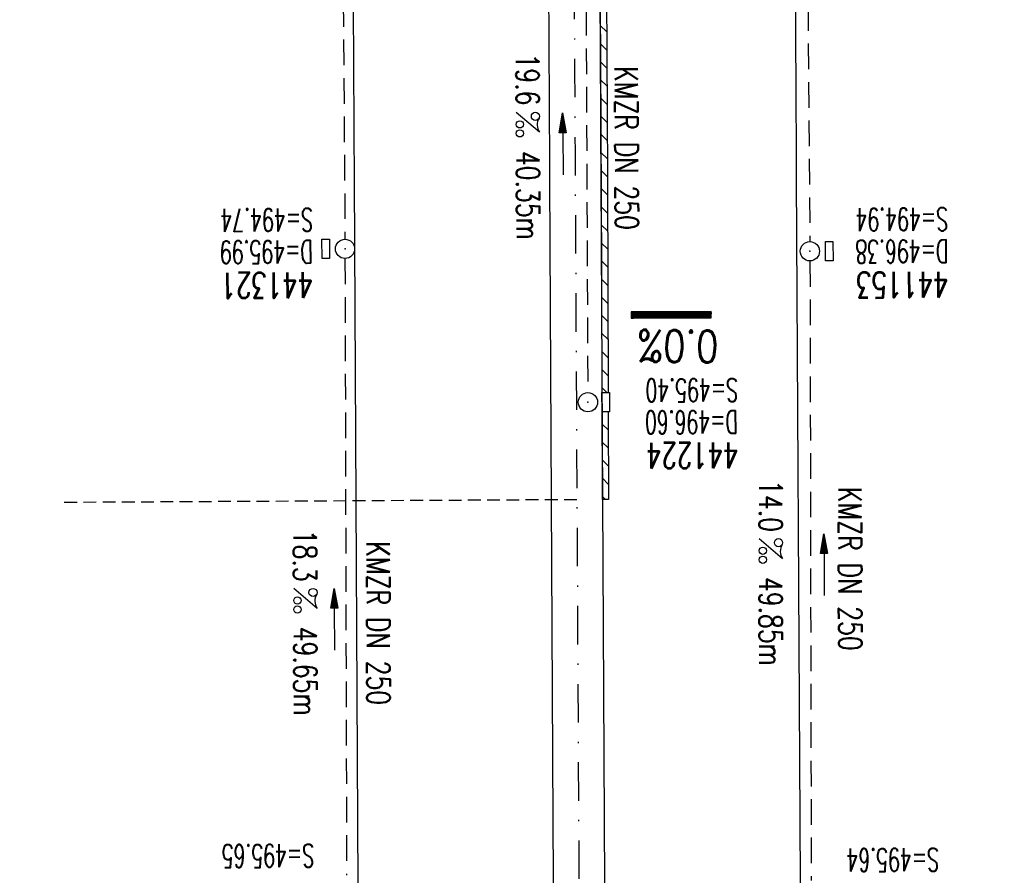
# Model space of a CAD drawing. Extents: x 459406 to 461721, y 413308 to 423218.
# Tile 171 of 256: x 461225 to 461302, y 419492 to 419559. Entities that reach past the tile are written whole.
import ezdxf
from ezdxf.enums import TextEntityAlignment as Align

# ---------------------------------------------------------------- set-up
doc = ezdxf.new("R2010")
doc.units = 0
doc.header["$LTSCALE"] = 2
doc.header["$MEASUREMENT"] = 0
for name, pattern in [('AUSGEZOGEN', [0]), ('GESTRICH-X2', [1.5, 1, -0.5]), ('GESTRICHELT', [0.75, 0.5, -0.25]), ('STRICHPT-X3', [3, 1.5, -0.75, 0, -0.75])]:
    doc.linetypes.add(name, pattern=pattern)
doc.layers.get('0').update_dxf_attribs({"linetype": 'AUSGEZOGEN'})
for name, color, linetype in [('ACHSE', 1, 'STRICHPT-X3'), ('FBR', 8, 'CONTINUOUS'), ('GEF', 7, 'AUSGEZOGEN'), ('HEKTOM', 1, 'GESTRICHELT'), ('KANAL', 7, 'GESTRICH-X2'), ('PFEIL', 7, 'CONTINUOUS'), ('RINNE', 200, 'CONTINUOUS'), ('SCHACHTNR', 6, 'CONTINUOUS'), ('SCHSYMBOL', 7, 'AUSGEZOGEN'), ('TEXTO', 4, 'CONTINUOUS'), ('TEXTU', 4, 'CONTINUOUS')]:
    doc.layers.add(name, color=color, linetype=linetype)
doc.styles.add('ROMANS', font='romans.shx', dxfattribs={"width": 0.8})

# ---------------------------------------------------------------- blocks, each defined once
blk = doc.blocks.new('GST')
at = {"color": 0}
blk.add_circle((0, 0), 0.75, dxfattribs=at)
blk.add_point((0, 0), dxfattribs=at)
blk = doc.blocks.new('13')
blk.add_lwpolyline([(0.755, 1.218), (-0.748, 1.218), (-0.748, 1.801), (0.755, 1.801)], close=True)
at = {"rotation": 180}
blk.add_blockref('GST', (0, 0), dxfattribs=at)
blk = doc.blocks.new('PROM')
blk.add_line((1.566, 1.817), (0.019, 0.015))
for centre, radius in [((0.317, 1.51), 0.317), ((0.943, 0.291), 0.283), ((1.645, 0.287), 0.283)]:
    blk.add_circle(centre, radius)
blk.add_arc((0.992, 2.682), 1.033, 239.14139, 303.35492)
blk = doc.blocks.new('PFEIL2')
at = {"color": 0}
for p, q in [((0.88, 0.002), (-2.401, -0.012)), ((0.881, -0.271), (0.879, 0.276)), ((0.879, 0.276), (2.429, 0.009)), ((0.911, 0.27), (0.879, 0.265)), ((0.965, 0.261), (0.879, 0.246)), ((1.019, 0.252), (0.879, 0.228)), ((1.073, 0.242), (0.879, 0.209)), ((1.127, 0.233), (0.879, 0.191)), ((1.181, 0.224), (0.879, 0.172)), ((1.235, 0.214), (0.879, 0.154)), ((1.289, 0.205), (0.879, 0.135)), ((1.343, 0.196), (0.879, 0.117)), ((1.397, 0.187), (0.879, 0.098)), ((1.451, 0.177), (0.879, 0.08)), ((1.505, 0.168), (0.879, 0.061)), ((1.559, 0.159), (0.88, 0.043)), ((1.613, 0.149), (0.88, 0.024)), ((1.668, 0.14), (0.88, 0.006)), ((1.722, 0.131), (0.88, -0.013)), ((1.776, 0.121), (0.88, -0.031)), ((1.83, 0.112), (0.88, -0.05)), ((1.884, 0.103), (0.88, -0.068)), ((1.938, 0.094), (0.88, -0.087)), ((1.992, 0.084), (0.88, -0.105)), ((2.046, 0.075), (0.88, -0.124)), ((2.1, 0.066), (0.88, -0.142)), ((2.154, 0.056), (0.88, -0.161)), ((2.208, 0.047), (0.88, -0.179)), ((2.262, 0.038), (0.881, -0.198)), ((2.316, 0.029), (0.881, -0.216)), ((2.37, 0.019), (0.881, -0.235)), ((2.424, 0.01), (0.881, -0.253)), ((2.429, 0.009), (0.881, -0.271))]:
    blk.add_line(p, q, dxfattribs=at)
blk = doc.blocks.new('17')
blk.add_lwpolyline([(-0.755, -1.218), (0.748, -1.218), (0.748, -1.801), (-0.755, -1.801)], close=True)
blk.add_blockref('GST', (0, 0))
blk = doc.blocks.new('*X68')
at = {"color": 0}
for p, q in [((75.476, 275.596), (75.966, 276.086)), ((75.476, 275.605), (75.957, 276.086)), ((75.476, 275.614), (75.948, 276.086)), ((75.476, 275.622), (75.939, 276.086)), ((75.476, 275.631), (75.93, 276.086)), ((75.476, 275.64), (75.921, 276.086)), ((75.476, 275.649), (75.913, 276.086)), ((75.476, 275.658), (75.904, 276.086)), ((75.476, 275.667), (75.895, 276.086)), ((75.476, 275.675), (75.886, 276.086)), ((75.476, 275.684), (75.877, 276.086)), ((75.476, 275.693), (75.868, 276.086)), ((75.476, 275.702), (75.86, 276.086)), ((75.476, 275.711), (75.851, 276.086)), ((75.476, 275.72), (75.842, 276.086)), ((75.476, 275.728), (75.833, 276.086)), ((75.476, 275.737), (75.824, 276.086)), ((75.476, 275.746), (75.815, 276.086)), ((75.476, 275.755), (75.807, 276.086)), ((75.476, 275.764), (75.798, 276.086)), ((75.476, 275.773), (75.789, 276.086)), ((75.476, 275.781), (75.78, 276.086)), ((75.476, 275.79), (75.771, 276.086)), ((75.476, 275.799), (75.762, 276.086)), ((75.476, 275.808), (75.754, 276.086)), ((75.476, 275.817), (75.745, 276.086)), ((75.476, 275.826), (75.736, 276.086)), ((75.476, 275.834), (75.727, 276.086)), ((75.476, 275.843), (75.718, 276.086)), ((75.476, 275.852), (75.709, 276.086)), ((75.476, 275.861), (75.7, 276.086)), ((75.476, 275.87), (75.692, 276.086)), ((75.476, 275.879), (75.683, 276.086)), ((75.476, 275.888), (75.674, 276.086)), ((75.476, 275.896), (75.665, 276.086)), ((75.476, 275.905), (75.656, 276.086)), ((75.476, 275.914), (75.647, 276.086)), ((75.476, 275.923), (75.639, 276.086)), ((75.476, 275.932), (75.63, 276.086)), ((75.476, 275.941), (75.621, 276.086)), ((75.476, 275.949), (75.612, 276.086)), ((75.476, 275.958), (75.603, 276.086)), ((75.476, 275.967), (75.594, 276.086)), ((75.476, 275.976), (75.586, 276.086)), ((75.476, 275.985), (75.577, 276.086)), ((75.476, 275.994), (75.568, 276.086)), ((75.476, 276.002), (75.559, 276.086)), ((75.476, 276.011), (75.55, 276.086)), ((75.476, 276.02), (75.541, 276.086)), ((75.476, 276.029), (75.533, 276.086)), ((75.476, 276.038), (75.524, 276.086)), ((75.476, 276.047), (75.515, 276.086)), ((75.476, 276.055), (75.506, 276.086)), ((75.476, 276.064), (75.497, 276.086)), ((75.476, 276.073), (75.488, 276.086)), ((75.476, 275.587), (75.973, 276.084)), ((75.476, 275.578), (75.973, 276.075)), ((75.476, 275.569), (75.973, 276.067)), ((75.476, 275.56), (75.973, 276.058)), ((75.476, 275.552), (75.973, 276.049)), ((75.476, 275.543), (75.973, 276.04)), ((75.476, 275.534), (75.973, 276.031)), ((75.476, 275.525), (75.973, 276.022)), ((75.476, 275.516), (75.973, 276.014)), ((75.476, 275.507), (75.973, 276.005)), ((75.476, 275.499), (75.973, 275.996)), ((75.476, 275.49), (75.973, 275.987)), ((75.476, 275.481), (75.973, 275.978)), ((75.476, 275.472), (75.973, 275.969)), ((75.476, 275.463), (75.973, 275.961)), ((75.476, 275.454), (75.973, 275.952)), ((75.476, 275.446), (75.973, 275.943)), ((75.476, 275.437), (75.973, 275.934)), ((75.476, 275.428), (75.973, 275.925)), ((75.476, 275.419), (75.973, 275.916)), ((75.476, 275.41), (75.973, 275.907)), ((75.476, 275.401), (75.973, 275.899)), ((75.476, 275.393), (75.973, 275.89)), ((75.476, 275.384), (75.973, 275.881)), ((75.476, 275.375), (75.973, 275.872)), ((75.476, 275.366), (75.973, 275.863)), ((75.476, 275.357), (75.973, 275.854)), ((75.476, 275.348), (75.973, 275.846)), ((75.476, 275.34), (75.973, 275.837)), ((75.476, 275.331), (75.973, 275.828)), ((75.476, 275.322), (75.973, 275.819)), ((75.476, 275.313), (75.973, 275.81)), ((75.476, 275.304), (75.973, 275.801)), ((75.476, 275.295), (75.973, 275.793)), ((75.476, 275.286), (75.973, 275.784)), ((75.476, 275.278), (75.973, 275.775)), ((75.476, 275.269), (75.973, 275.766)), ((75.476, 275.26), (75.973, 275.757)), ((75.476, 275.251), (75.973, 275.748)), ((75.476, 275.242), (75.973, 275.74)), ((75.476, 275.233), (75.973, 275.731)), ((75.476, 275.225), (75.973, 275.722)), ((75.476, 275.216), (75.973, 275.713)), ((75.476, 275.207), (75.973, 275.704)), ((75.476, 275.198), (75.973, 275.695)), ((75.476, 275.189), (75.973, 275.687)), ((75.476, 275.18), (75.973, 275.678)), ((75.476, 275.172), (75.973, 275.669)), ((75.476, 275.163), (75.973, 275.66)), ((75.476, 275.154), (75.973, 275.651)), ((75.476, 275.145), (75.973, 275.642)), ((75.476, 275.136), (75.973, 275.633)), ((75.476, 275.127), (75.973, 275.625)), ((75.476, 275.119), (75.973, 275.616)), ((75.476, 275.11), (75.973, 275.607)), ((75.476, 275.101), (75.973, 275.598)), ((75.476, 275.092), (75.973, 275.589)), ((75.476, 275.083), (75.973, 275.58)), ((75.476, 275.074), (75.973, 275.572)), ((75.476, 275.066), (75.973, 275.563)), ((75.476, 275.057), (75.973, 275.554)), ((75.476, 275.048), (75.973, 275.545)), ((75.476, 275.039), (75.973, 275.536)), ((75.476, 275.03), (75.973, 275.527)), ((75.476, 275.021), (75.973, 275.519)), ((75.476, 275.012), (75.973, 275.51)), ((75.476, 275.004), (75.973, 275.501)), ((75.476, 274.995), (75.973, 275.492)), ((75.476, 274.986), (75.973, 275.483)), ((75.476, 274.977), (75.973, 275.474)), ((75.476, 274.968), (75.973, 275.466)), ((75.476, 274.959), (75.973, 275.457)), ((75.476, 274.951), (75.973, 275.448)), ((75.476, 274.942), (75.973, 275.439)), ((75.476, 274.933), (75.973, 275.43)), ((75.476, 274.924), (75.973, 275.421)), ((75.476, 274.915), (75.973, 275.413)), ((75.476, 274.906), (75.973, 275.404)), ((75.476, 274.898), (75.973, 275.395)), ((75.476, 274.889), (75.973, 275.386)), ((75.476, 274.88), (75.973, 275.377)), ((75.476, 274.871), (75.973, 275.368)), ((75.476, 274.862), (75.973, 275.359)), ((75.476, 274.853), (75.973, 275.351)), ((75.476, 274.845), (75.973, 275.342)), ((75.476, 274.836), (75.973, 275.333)), ((75.476, 274.827), (75.973, 275.324)), ((75.476, 274.818), (75.973, 275.315)), ((75.476, 274.809), (75.973, 275.306)), ((75.476, 274.8), (75.973, 275.298)), ((75.476, 274.792), (75.973, 275.289)), ((75.476, 274.783), (75.973, 275.28)), ((75.476, 274.774), (75.973, 275.271)), ((75.476, 274.765), (75.973, 275.262)), ((75.476, 274.756), (75.973, 275.253)), ((75.476, 274.747), (75.973, 275.245)), ((75.476, 274.738), (75.973, 275.236)), ((75.476, 274.73), (75.973, 275.227)), ((75.476, 274.721), (75.973, 275.218)), ((75.476, 274.712), (75.973, 275.209)), ((75.476, 274.703), (75.973, 275.2)), ((75.476, 274.694), (75.973, 275.192)), ((75.476, 274.685), (75.973, 275.183)), ((75.476, 274.677), (75.973, 275.174)), ((75.476, 274.668), (75.973, 275.165)), ((75.476, 274.659), (75.973, 275.156)), ((75.476, 274.65), (75.973, 275.147)), ((75.476, 274.641), (75.973, 275.139)), ((75.476, 274.632), (75.973, 275.13)), ((75.476, 274.624), (75.973, 275.121)), ((75.476, 274.615), (75.973, 275.112)), ((75.476, 274.606), (75.973, 275.103)), ((75.476, 274.597), (75.973, 275.094)), ((75.476, 274.588), (75.973, 275.085)), ((75.476, 274.579), (75.973, 275.077)), ((75.476, 274.571), (75.973, 275.068)), ((75.476, 274.562), (75.973, 275.059)), ((75.476, 274.553), (75.973, 275.05)), ((75.476, 274.544), (75.973, 275.041)), ((75.476, 274.535), (75.973, 275.032)), ((75.476, 274.526), (75.973, 275.024)), ((75.476, 274.518), (75.973, 275.015)), ((75.476, 274.509), (75.973, 275.006)), ((75.476, 274.5), (75.973, 274.997)), ((75.476, 274.491), (75.973, 274.988)), ((75.476, 274.482), (75.973, 274.979)), ((75.476, 274.473), (75.973, 274.971)), ((75.476, 274.464), (75.973, 274.962)), ((75.476, 274.456), (75.973, 274.953)), ((75.476, 274.447), (75.973, 274.944)), ((75.476, 274.438), (75.973, 274.935)), ((75.476, 274.429), (75.973, 274.926)), ((75.476, 274.42), (75.973, 274.918)), ((75.476, 274.411), (75.973, 274.909)), ((75.476, 274.403), (75.973, 274.9)), ((75.476, 274.394), (75.973, 274.891)), ((75.476, 274.385), (75.973, 274.882)), ((75.476, 274.376), (75.973, 274.873)), ((75.476, 274.367), (75.973, 274.865)), ((75.476, 274.358), (75.973, 274.856)), ((75.476, 274.35), (75.973, 274.847)), ((75.476, 274.341), (75.973, 274.838)), ((75.476, 274.332), (75.973, 274.829)), ((75.476, 274.323), (75.973, 274.82)), ((75.476, 274.314), (75.973, 274.811)), ((75.476, 274.305), (75.973, 274.803)), ((75.476, 274.297), (75.973, 274.794)), ((75.476, 274.288), (75.973, 274.785)), ((75.476, 274.279), (75.973, 274.776)), ((75.476, 274.27), (75.973, 274.767)), ((75.476, 274.261), (75.973, 274.758)), ((75.476, 274.252), (75.973, 274.75)), ((75.476, 274.243), (75.973, 274.741)), ((75.476, 274.235), (75.973, 274.732)), ((75.476, 274.226), (75.973, 274.723)), ((75.476, 274.217), (75.973, 274.714)), ((75.476, 274.208), (75.973, 274.705)), ((75.476, 274.199), (75.973, 274.697)), ((75.476, 274.19), (75.973, 274.688)), ((75.476, 274.182), (75.973, 274.679)), ((75.476, 274.173), (75.973, 274.67)), ((75.476, 274.164), (75.973, 274.661)), ((75.476, 274.155), (75.973, 274.652)), ((75.476, 274.146), (75.973, 274.644)), ((75.476, 274.137), (75.973, 274.635)), ((75.476, 274.129), (75.973, 274.626)), ((75.476, 274.12), (75.973, 274.617)), ((75.476, 274.111), (75.973, 274.608)), ((75.476, 274.102), (75.973, 274.599)), ((75.476, 274.093), (75.973, 274.59)), ((75.476, 274.084), (75.973, 274.582)), ((75.476, 274.076), (75.973, 274.573)), ((75.476, 274.067), (75.973, 274.564)), ((75.476, 274.058), (75.973, 274.555)), ((75.476, 274.049), (75.973, 274.546)), ((75.476, 274.04), (75.973, 274.537)), ((75.476, 274.031), (75.973, 274.529)), ((75.476, 274.023), (75.973, 274.52)), ((75.476, 274.014), (75.973, 274.511)), ((75.476, 274.005), (75.973, 274.502)), ((75.476, 273.996), (75.973, 274.493)), ((75.476, 273.987), (75.973, 274.484)), ((75.476, 273.978), (75.973, 274.476)), ((75.476, 273.969), (75.973, 274.467)), ((75.476, 273.961), (75.973, 274.458)), ((75.476, 273.952), (75.973, 274.449)), ((75.476, 273.943), (75.973, 274.44)), ((75.476, 273.934), (75.973, 274.431)), ((75.476, 273.925), (75.973, 274.423)), ((75.476, 273.916), (75.973, 274.414)), ((75.476, 273.908), (75.973, 274.405)), ((75.476, 273.899), (75.973, 274.396)), ((75.476, 273.89), (75.973, 274.387)), ((75.476, 273.881), (75.973, 274.378)), ((75.476, 273.872), (75.973, 274.37)), ((75.476, 273.863), (75.973, 274.361)), ((75.476, 273.855), (75.973, 274.352)), ((75.476, 273.846), (75.973, 274.343)), ((75.476, 273.837), (75.973, 274.334)), ((75.476, 273.828), (75.973, 274.325)), ((75.476, 273.819), (75.973, 274.316)), ((75.476, 273.81), (75.973, 274.308)), ((75.476, 273.802), (75.973, 274.299)), ((75.476, 273.793), (75.973, 274.29)), ((75.476, 273.784), (75.973, 274.281)), ((75.476, 273.775), (75.973, 274.272)), ((75.476, 273.766), (75.973, 274.263)), ((75.476, 273.757), (75.973, 274.255)), ((75.476, 273.749), (75.973, 274.246)), ((75.476, 273.74), (75.973, 274.237)), ((75.476, 273.731), (75.973, 274.228)), ((75.476, 273.722), (75.973, 274.219)), ((75.476, 273.713), (75.973, 274.21)), ((75.476, 273.704), (75.973, 274.202)), ((75.476, 273.695), (75.973, 274.193)), ((75.476, 273.687), (75.973, 274.184)), ((75.476, 273.678), (75.973, 274.175)), ((75.476, 273.669), (75.973, 274.166)), ((75.476, 273.66), (75.973, 274.157)), ((75.476, 273.651), (75.973, 274.149)), ((75.476, 273.642), (75.973, 274.14)), ((75.476, 273.634), (75.973, 274.131)), ((75.476, 273.625), (75.973, 274.122)), ((75.476, 273.616), (75.973, 274.113)), ((75.476, 273.607), (75.973, 274.104)), ((75.476, 273.598), (75.973, 274.096)), ((75.476, 273.589), (75.973, 274.087)), ((75.476, 273.581), (75.973, 274.078)), ((75.476, 273.572), (75.973, 274.069)), ((75.476, 273.563), (75.973, 274.06)), ((75.476, 273.554), (75.973, 274.051)), ((75.476, 273.545), (75.973, 274.042)), ((75.476, 273.536), (75.973, 274.034)), ((75.476, 273.528), (75.973, 274.025)), ((75.476, 273.519), (75.973, 274.016)), ((75.476, 273.51), (75.973, 274.007)), ((75.476, 273.501), (75.973, 273.998)), ((75.476, 273.492), (75.973, 273.989)), ((75.476, 273.483), (75.973, 273.981)), ((75.476, 273.475), (75.973, 273.972)), ((75.476, 273.466), (75.973, 273.963)), ((75.476, 273.457), (75.973, 273.954)), ((75.476, 273.448), (75.973, 273.945)), ((75.476, 273.439), (75.973, 273.936)), ((75.476, 273.43), (75.973, 273.928)), ((75.476, 273.421), (75.973, 273.919)), ((75.476, 273.413), (75.973, 273.91)), ((75.476, 273.404), (75.973, 273.901)), ((75.476, 273.395), (75.973, 273.892)), ((75.476, 273.386), (75.973, 273.883)), ((75.476, 273.377), (75.973, 273.875)), ((75.476, 273.368), (75.973, 273.866)), ((75.476, 273.36), (75.973, 273.857)), ((75.476, 273.351), (75.973, 273.848)), ((75.476, 273.342), (75.973, 273.839)), ((75.476, 273.333), (75.973, 273.83)), ((75.476, 273.324), (75.973, 273.822)), ((75.476, 273.315), (75.973, 273.813)), ((75.476, 273.307), (75.973, 273.804)), ((75.476, 273.298), (75.973, 273.795)), ((75.476, 273.289), (75.973, 273.786)), ((75.476, 273.28), (75.973, 273.777)), ((75.476, 273.271), (75.973, 273.768)), ((75.476, 273.262), (75.973, 273.76)), ((75.476, 273.254), (75.973, 273.751)), ((75.476, 273.245), (75.973, 273.742)), ((75.476, 273.236), (75.973, 273.733)), ((75.476, 273.227), (75.973, 273.724)), ((75.476, 273.218), (75.973, 273.715)), ((75.476, 273.209), (75.973, 273.707)), ((75.476, 273.201), (75.973, 273.698)), ((75.476, 273.192), (75.973, 273.689)), ((75.476, 273.183), (75.973, 273.68)), ((75.476, 273.174), (75.973, 273.671)), ((75.476, 273.165), (75.973, 273.662)), ((75.476, 273.156), (75.973, 273.654)), ((75.476, 273.147), (75.973, 273.645)), ((75.476, 273.139), (75.973, 273.636)), ((75.476, 273.13), (75.973, 273.627)), ((75.476, 273.121), (75.973, 273.618)), ((75.476, 273.112), (75.973, 273.609)), ((75.476, 273.103), (75.973, 273.601)), ((75.476, 273.094), (75.973, 273.592)), ((75.476, 273.086), (75.973, 273.583)), ((75.476, 273.077), (75.973, 273.574)), ((75.476, 273.068), (75.973, 273.565)), ((75.476, 273.059), (75.973, 273.556)), ((75.476, 273.05), (75.973, 273.548)), ((75.476, 273.041), (75.973, 273.539)), ((75.476, 273.033), (75.973, 273.53)), ((75.476, 273.024), (75.973, 273.521)), ((75.476, 273.015), (75.973, 273.512)), ((75.476, 273.006), (75.973, 273.503)), ((75.476, 272.997), (75.973, 273.494)), ((75.476, 272.988), (75.973, 273.486)), ((75.476, 272.98), (75.973, 273.477)), ((75.476, 272.971), (75.973, 273.468)), ((75.476, 272.962), (75.973, 273.459)), ((75.476, 272.953), (75.973, 273.45)), ((75.476, 272.944), (75.973, 273.441)), ((75.476, 272.935), (75.973, 273.433)), ((75.476, 272.927), (75.973, 273.424)), ((75.476, 272.918), (75.973, 273.415)), ((75.476, 272.909), (75.973, 273.406)), ((75.476, 272.9), (75.973, 273.397)), ((75.476, 272.891), (75.973, 273.388)), ((75.476, 272.882), (75.973, 273.38)), ((75.476, 272.873), (75.973, 273.371)), ((75.476, 272.865), (75.973, 273.362)), ((75.476, 272.856), (75.973, 273.353)), ((75.476, 272.847), (75.973, 273.344)), ((75.476, 272.838), (75.973, 273.335)), ((75.476, 272.829), (75.973, 273.327)), ((75.476, 272.82), (75.973, 273.318)), ((75.476, 272.812), (75.973, 273.309)), ((75.476, 272.803), (75.973, 273.3)), ((75.476, 272.794), (75.973, 273.291)), ((75.476, 272.785), (75.973, 273.282)), ((75.476, 272.776), (75.973, 273.274)), ((75.476, 272.767), (75.973, 273.265)), ((75.476, 272.759), (75.973, 273.256)), ((75.476, 272.75), (75.973, 273.247)), ((75.476, 272.741), (75.973, 273.238)), ((75.476, 272.732), (75.973, 273.229)), ((75.476, 272.723), (75.973, 273.22)), ((75.476, 272.714), (75.973, 273.212)), ((75.476, 272.706), (75.973, 273.203)), ((75.476, 272.697), (75.973, 273.194)), ((75.476, 272.688), (75.973, 273.185)), ((75.476, 272.679), (75.973, 273.176)), ((75.476, 272.67), (75.973, 273.167)), ((75.476, 272.661), (75.973, 273.159)), ((75.476, 272.653), (75.973, 273.15)), ((75.476, 272.644), (75.973, 273.141)), ((75.476, 272.635), (75.973, 273.132)), ((75.476, 272.626), (75.973, 273.123)), ((75.476, 272.617), (75.973, 273.114)), ((75.476, 272.608), (75.973, 273.106)), ((75.476, 272.599), (75.973, 273.097)), ((75.476, 272.591), (75.973, 273.088)), ((75.476, 272.582), (75.973, 273.079)), ((75.476, 272.573), (75.973, 273.07)), ((75.476, 272.564), (75.973, 273.061)), ((75.476, 272.555), (75.973, 273.053)), ((75.476, 272.546), (75.973, 273.044)), ((75.476, 272.538), (75.973, 273.035)), ((75.476, 272.529), (75.973, 273.026)), ((75.476, 272.52), (75.973, 273.017)), ((75.476, 272.511), (75.973, 273.008)), ((75.476, 272.502), (75.973, 273)), ((75.476, 272.493), (75.973, 272.991)), ((75.476, 272.485), (75.973, 272.982)), ((75.476, 272.476), (75.973, 272.973)), ((75.476, 272.467), (75.973, 272.964)), ((75.476, 272.458), (75.973, 272.955)), ((75.476, 272.449), (75.973, 272.946)), ((75.476, 272.44), (75.973, 272.938)), ((75.476, 272.432), (75.973, 272.929)), ((75.476, 272.423), (75.973, 272.92)), ((75.476, 272.414), (75.973, 272.911)), ((75.476, 272.405), (75.973, 272.902)), ((75.476, 272.396), (75.973, 272.893)), ((75.476, 272.387), (75.973, 272.885)), ((75.476, 272.379), (75.973, 272.876)), ((75.476, 272.37), (75.973, 272.867)), ((75.476, 272.361), (75.973, 272.858)), ((75.476, 272.352), (75.973, 272.849)), ((75.476, 272.343), (75.973, 272.84)), ((75.476, 272.334), (75.973, 272.832)), ((75.476, 272.325), (75.973, 272.823)), ((75.476, 272.317), (75.973, 272.814)), ((75.476, 272.308), (75.973, 272.805)), ((75.476, 272.299), (75.973, 272.796)), ((75.476, 272.29), (75.973, 272.787)), ((75.476, 272.281), (75.973, 272.779)), ((75.476, 272.272), (75.973, 272.77)), ((75.476, 272.264), (75.973, 272.761)), ((75.476, 272.255), (75.973, 272.752)), ((75.476, 272.246), (75.973, 272.743)), ((75.476, 272.237), (75.973, 272.734)), ((75.476, 272.228), (75.973, 272.726)), ((75.476, 272.219), (75.973, 272.717)), ((75.476, 272.211), (75.973, 272.708)), ((75.476, 272.202), (75.973, 272.699)), ((75.476, 272.193), (75.973, 272.69)), ((75.476, 272.184), (75.973, 272.681)), ((75.476, 272.175), (75.973, 272.672)), ((75.476, 272.166), (75.973, 272.664)), ((75.476, 272.158), (75.973, 272.655)), ((75.476, 272.149), (75.973, 272.646)), ((75.476, 272.14), (75.973, 272.637)), ((75.476, 272.131), (75.973, 272.628)), ((75.476, 272.122), (75.973, 272.619)), ((75.476, 272.113), (75.973, 272.611)), ((75.476, 272.104), (75.973, 272.602)), ((75.476, 272.096), (75.973, 272.593)), ((75.476, 272.087), (75.973, 272.584)), ((75.476, 272.078), (75.973, 272.575)), ((75.476, 272.069), (75.973, 272.566)), ((75.476, 272.06), (75.973, 272.558)), ((75.476, 272.051), (75.973, 272.549)), ((75.476, 272.043), (75.973, 272.54)), ((75.476, 272.034), (75.973, 272.531)), ((75.476, 272.025), (75.973, 272.522)), ((75.476, 272.016), (75.973, 272.513)), ((75.476, 272.007), (75.973, 272.505)), ((75.476, 271.998), (75.973, 272.496)), ((75.476, 271.99), (75.973, 272.487)), ((75.476, 271.981), (75.973, 272.478)), ((75.476, 271.972), (75.973, 272.469)), ((75.476, 271.963), (75.973, 272.46)), ((75.476, 271.954), (75.973, 272.452)), ((75.476, 271.945), (75.973, 272.443)), ((75.476, 271.937), (75.973, 272.434)), ((75.476, 271.928), (75.973, 272.425)), ((75.476, 271.919), (75.973, 272.416)), ((75.476, 271.91), (75.973, 272.407)), ((75.476, 271.901), (75.973, 272.398)), ((75.476, 271.892), (75.973, 272.39)), ((75.476, 271.884), (75.973, 272.381)), ((75.476, 271.875), (75.973, 272.372)), ((75.476, 271.866), (75.973, 272.363)), ((75.476, 271.857), (75.973, 272.354)), ((75.476, 271.848), (75.973, 272.345)), ((75.476, 271.839), (75.973, 272.337)), ((75.476, 271.83), (75.973, 272.328)), ((75.476, 271.822), (75.973, 272.319)), ((75.476, 271.813), (75.973, 272.31)), ((75.476, 271.804), (75.973, 272.301)), ((75.476, 271.795), (75.973, 272.292)), ((75.476, 271.786), (75.973, 272.284)), ((75.476, 271.777), (75.973, 272.275)), ((75.476, 271.769), (75.973, 272.266)), ((75.476, 271.76), (75.973, 272.257)), ((75.476, 271.751), (75.973, 272.248)), ((75.476, 271.742), (75.973, 272.239)), ((75.476, 271.733), (75.973, 272.231)), ((75.476, 271.724), (75.973, 272.222)), ((75.476, 271.716), (75.973, 272.213)), ((75.476, 271.707), (75.973, 272.204)), ((75.476, 271.698), (75.973, 272.195)), ((75.476, 271.689), (75.973, 272.186)), ((75.476, 271.68), (75.973, 272.177)), ((75.476, 271.671), (75.973, 272.169)), ((75.476, 271.663), (75.973, 272.16)), ((75.476, 271.654), (75.973, 272.151)), ((75.476, 271.645), (75.973, 272.142)), ((75.476, 271.636), (75.973, 272.133)), ((75.476, 271.627), (75.973, 272.124)), ((75.476, 271.618), (75.973, 272.116)), ((75.476, 271.61), (75.973, 272.107)), ((75.476, 271.601), (75.973, 272.098)), ((75.476, 271.592), (75.973, 272.089)), ((75.476, 271.583), (75.973, 272.08)), ((75.476, 271.574), (75.973, 272.071)), ((75.476, 271.565), (75.973, 272.063)), ((75.476, 271.556), (75.973, 272.054)), ((75.476, 271.548), (75.973, 272.045)), ((75.476, 271.539), (75.973, 272.036)), ((75.476, 271.53), (75.973, 272.027)), ((75.476, 271.521), (75.973, 272.018)), ((75.476, 271.512), (75.973, 272.01)), ((75.476, 271.503), (75.973, 272.001)), ((75.476, 271.495), (75.973, 271.992)), ((75.476, 271.486), (75.973, 271.983)), ((75.476, 271.477), (75.973, 271.974)), ((75.476, 271.468), (75.973, 271.965)), ((75.476, 271.459), (75.973, 271.957)), ((75.476, 271.45), (75.973, 271.948)), ((75.476, 271.442), (75.973, 271.939)), ((75.476, 271.433), (75.973, 271.93)), ((75.476, 271.424), (75.973, 271.921)), ((75.476, 271.415), (75.973, 271.912)), ((75.476, 271.406), (75.973, 271.903)), ((75.476, 271.397), (75.973, 271.895)), ((75.476, 271.389), (75.973, 271.886)), ((75.476, 271.38), (75.973, 271.877)), ((75.476, 271.371), (75.973, 271.868)), ((75.476, 271.362), (75.973, 271.859)), ((75.476, 271.353), (75.973, 271.85)), ((75.476, 271.344), (75.973, 271.842)), ((75.476, 271.336), (75.973, 271.833)), ((75.476, 271.327), (75.973, 271.824)), ((75.476, 271.318), (75.973, 271.815)), ((75.476, 271.309), (75.973, 271.806)), ((75.476, 271.3), (75.973, 271.797)), ((75.476, 271.291), (75.973, 271.789)), ((75.476, 271.282), (75.973, 271.78)), ((75.476, 271.274), (75.973, 271.771)), ((75.476, 271.265), (75.973, 271.762)), ((75.476, 271.256), (75.973, 271.753)), ((75.476, 271.247), (75.973, 271.744)), ((75.476, 271.238), (75.973, 271.736)), ((75.476, 271.229), (75.973, 271.727)), ((75.476, 271.221), (75.973, 271.718)), ((75.476, 271.212), (75.973, 271.709)), ((75.476, 271.203), (75.973, 271.7)), ((75.476, 271.194), (75.973, 271.691)), ((75.476, 271.185), (75.973, 271.683)), ((75.476, 271.176), (75.973, 271.674)), ((75.476, 271.168), (75.973, 271.665)), ((75.476, 271.159), (75.973, 271.656)), ((75.476, 271.15), (75.973, 271.647)), ((75.476, 271.141), (75.973, 271.638)), ((75.476, 271.132), (75.973, 271.629)), ((75.476, 271.123), (75.973, 271.621)), ((75.476, 271.115), (75.973, 271.612)), ((75.476, 271.106), (75.973, 271.603)), ((75.476, 271.097), (75.973, 271.594)), ((75.476, 271.088), (75.973, 271.585)), ((75.476, 271.079), (75.973, 271.576)), ((75.476, 271.07), (75.973, 271.568)), ((75.476, 271.062), (75.973, 271.559)), ((75.476, 271.053), (75.973, 271.55)), ((75.476, 271.044), (75.973, 271.541)), ((75.476, 271.035), (75.973, 271.532)), ((75.476, 271.026), (75.973, 271.523)), ((75.476, 271.017), (75.973, 271.515)), ((75.476, 271.008), (75.973, 271.506)), ((75.476, 271), (75.973, 271.497)), ((75.476, 270.991), (75.973, 271.488)), ((75.476, 270.982), (75.973, 271.479)), ((75.476, 270.973), (75.973, 271.47)), ((75.476, 270.964), (75.973, 271.462)), ((75.476, 270.955), (75.973, 271.453)), ((75.476, 270.947), (75.973, 271.444)), ((75.476, 270.938), (75.973, 271.435)), ((75.476, 270.929), (75.973, 271.426)), ((75.476, 270.92), (75.973, 271.417)), ((75.476, 270.911), (75.973, 271.409)), ((75.476, 270.902), (75.973, 271.4)), ((75.476, 270.894), (75.973, 271.391)), ((75.476, 270.885), (75.973, 271.382)), ((75.476, 270.876), (75.973, 271.373)), ((75.476, 270.867), (75.973, 271.364)), ((75.476, 270.858), (75.973, 271.355)), ((75.476, 270.849), (75.973, 271.347)), ((75.476, 270.841), (75.973, 271.338)), ((75.476, 270.832), (75.973, 271.329)), ((75.476, 270.823), (75.973, 271.32)), ((75.476, 270.814), (75.973, 271.311)), ((75.476, 270.805), (75.973, 271.302)), ((75.476, 270.796), (75.973, 271.294)), ((75.476, 270.788), (75.973, 271.285)), ((75.476, 270.779), (75.973, 271.276)), ((75.476, 270.77), (75.973, 271.267)), ((75.476, 270.761), (75.973, 271.258)), ((75.476, 270.752), (75.973, 271.249)), ((75.476, 270.743), (75.973, 271.241)), ((75.476, 270.734), (75.973, 271.232)), ((75.476, 270.726), (75.973, 271.223)), ((75.476, 270.717), (75.973, 271.214)), ((75.476, 270.708), (75.973, 271.205)), ((75.476, 270.699), (75.973, 271.196)), ((75.476, 270.69), (75.973, 271.188)), ((75.476, 270.681), (75.973, 271.179)), ((75.476, 270.673), (75.973, 271.17)), ((75.476, 270.664), (75.973, 271.161)), ((75.476, 270.655), (75.973, 271.152)), ((75.476, 270.646), (75.973, 271.143)), ((75.476, 270.637), (75.973, 271.135)), ((75.476, 270.628), (75.973, 271.126)), ((75.476, 270.62), (75.973, 271.117)), ((75.476, 270.611), (75.973, 271.108)), ((75.476, 270.602), (75.973, 271.099)), ((75.476, 270.593), (75.973, 271.09)), ((75.476, 270.584), (75.973, 271.081)), ((75.476, 270.575), (75.973, 271.073)), ((75.476, 270.567), (75.973, 271.064)), ((75.476, 270.558), (75.973, 271.055)), ((75.476, 270.549), (75.973, 271.046)), ((75.476, 270.54), (75.973, 271.037)), ((75.476, 270.531), (75.973, 271.028)), ((75.476, 270.522), (75.973, 271.02)), ((75.476, 270.514), (75.973, 271.011)), ((75.476, 270.505), (75.973, 271.002)), ((75.476, 270.496), (75.973, 270.993)), ((75.476, 270.487), (75.973, 270.984)), ((75.476, 270.478), (75.973, 270.975)), ((75.476, 270.469), (75.973, 270.967)), ((75.476, 270.46), (75.973, 270.958)), ((75.476, 270.452), (75.973, 270.949)), ((75.476, 270.443), (75.973, 270.94)), ((75.476, 270.434), (75.973, 270.931)), ((75.476, 270.425), (75.973, 270.922)), ((75.476, 270.416), (75.973, 270.914)), ((75.476, 270.407), (75.973, 270.905)), ((75.476, 270.399), (75.973, 270.896)), ((75.476, 270.39), (75.973, 270.887)), ((75.476, 270.381), (75.973, 270.878)), ((75.476, 270.372), (75.973, 270.869)), ((75.476, 270.363), (75.973, 270.861)), ((75.476, 270.354), (75.973, 270.852)), ((75.476, 270.346), (75.973, 270.843)), ((75.476, 270.337), (75.973, 270.834)), ((75.476, 270.328), (75.973, 270.825)), ((75.476, 270.319), (75.973, 270.816)), ((75.476, 270.31), (75.973, 270.807)), ((75.476, 270.301), (75.973, 270.799)), ((75.476, 270.293), (75.973, 270.79)), ((75.476, 270.284), (75.973, 270.781)), ((75.476, 270.275), (75.973, 270.772)), ((75.476, 270.266), (75.973, 270.763)), ((75.476, 270.257), (75.973, 270.754)), ((75.476, 270.248), (75.973, 270.746)), ((75.476, 270.24), (75.973, 270.737)), ((75.476, 270.231), (75.973, 270.728)), ((75.476, 270.222), (75.973, 270.719)), ((75.476, 270.213), (75.973, 270.71)), ((75.476, 270.204), (75.973, 270.701)), ((75.476, 270.195), (75.973, 270.693)), ((75.476, 270.186), (75.973, 270.684)), ((75.476, 270.178), (75.973, 270.675)), ((75.476, 270.169), (75.973, 270.666)), ((75.476, 270.16), (75.973, 270.657)), ((75.476, 270.151), (75.973, 270.648)), ((75.476, 270.142), (75.973, 270.64)), ((75.476, 270.133), (75.973, 270.631)), ((75.476, 270.125), (75.973, 270.622)), ((75.476, 270.116), (75.973, 270.613)), ((75.476, 270.107), (75.973, 270.604)), ((75.476, 270.098), (75.973, 270.595)), ((75.476, 270.089), (75.973, 270.587)), ((75.476, 270.08), (75.973, 270.578)), ((75.476, 270.072), (75.973, 270.569)), ((75.476, 270.063), (75.973, 270.56)), ((75.476, 270.054), (75.973, 270.551)), ((75.476, 270.045), (75.973, 270.542)), ((75.476, 270.036), (75.973, 270.533)), ((75.476, 270.027), (75.973, 270.525)), ((75.476, 270.019), (75.973, 270.516)), ((75.476, 270.01), (75.973, 270.507)), ((75.476, 270.001), (75.973, 270.498)), ((75.476, 269.992), (75.973, 270.489)), ((75.476, 269.983), (75.973, 270.48)), ((75.476, 269.974), (75.973, 270.472)), ((75.476, 269.966), (75.973, 270.463)), ((75.476, 269.957), (75.973, 270.454)), ((75.476, 269.948), (75.973, 270.445)), ((75.476, 269.939), (75.973, 270.436)), ((75.476, 269.93), (75.973, 270.427)), ((75.476, 269.921), (75.973, 270.419)), ((75.476, 269.912), (75.973, 270.41)), ((75.476, 269.904), (75.973, 270.401)), ((75.476, 269.895), (75.973, 270.392)), ((75.476, 269.886), (75.973, 270.383)), ((75.476, 269.877), (75.973, 270.374)), ((75.476, 269.868), (75.973, 270.366)), ((75.476, 269.859), (75.973, 270.357)), ((75.476, 269.851), (75.973, 270.348)), ((75.476, 269.833), (75.973, 270.33)), ((75.488, 269.836), (75.973, 270.321)), ((75.496, 269.836), (75.973, 270.313)), ((75.505, 269.836), (75.973, 270.304)), ((75.514, 269.836), (75.973, 270.295)), ((75.523, 269.836), (75.973, 270.286)), ((75.532, 269.836), (75.973, 270.277)), ((75.541, 269.836), (75.973, 270.268)), ((75.549, 269.836), (75.973, 270.259)), ((75.558, 269.836), (75.973, 270.251)), ((75.567, 269.836), (75.973, 270.242)), ((75.576, 269.836), (75.973, 270.233)), ((75.585, 269.836), (75.973, 270.224)), ((75.594, 269.836), (75.973, 270.215)), ((75.602, 269.836), (75.973, 270.206)), ((75.611, 269.836), (75.973, 270.198)), ((75.62, 269.836), (75.973, 270.189)), ((75.629, 269.836), (75.973, 270.18)), ((75.638, 269.836), (75.973, 270.171)), ((75.647, 269.836), (75.973, 270.162)), ((75.655, 269.836), (75.973, 270.153)), ((75.664, 269.836), (75.973, 270.145)), ((75.673, 269.836), (75.973, 270.136)), ((75.682, 269.836), (75.973, 270.127)), ((75.691, 269.836), (75.973, 270.118)), ((75.7, 269.836), (75.973, 270.109)), ((75.709, 269.836), (75.973, 270.1)), ((75.717, 269.836), (75.973, 270.092)), ((75.726, 269.836), (75.973, 270.083)), ((75.735, 269.836), (75.973, 270.074)), ((75.744, 269.836), (75.973, 270.065)), ((75.753, 269.836), (75.973, 270.056)), ((75.762, 269.836), (75.973, 270.047)), ((75.77, 269.836), (75.973, 270.038)), ((75.779, 269.836), (75.973, 270.03)), ((75.788, 269.836), (75.973, 270.021)), ((75.797, 269.836), (75.973, 270.012)), ((75.806, 269.836), (75.973, 270.003)), ((75.815, 269.836), (75.973, 269.994)), ((75.823, 269.836), (75.973, 269.985)), ((75.832, 269.836), (75.973, 269.977)), ((75.841, 269.836), (75.973, 269.968)), ((75.85, 269.836), (75.973, 269.959)), ((75.859, 269.836), (75.973, 269.95)), ((75.868, 269.836), (75.973, 269.941)), ((75.876, 269.836), (75.973, 269.932)), ((75.885, 269.836), (75.973, 269.924)), ((75.894, 269.836), (75.973, 269.915)), ((75.903, 269.836), (75.973, 269.906)), ((75.912, 269.836), (75.973, 269.897)), ((75.921, 269.836), (75.973, 269.888)), ((75.93, 269.836), (75.973, 269.879)), ((75.938, 269.836), (75.973, 269.871)), ((75.947, 269.836), (75.973, 269.862)), ((75.956, 269.836), (75.973, 269.853)), ((75.965, 269.836), (75.973, 269.844))]:
    blk.add_line(p, q, dxfattribs=at)
blk = doc.blocks.new('NUGEF')
blk.add_lwpolyline([(0.511, -0.007), (0.511, 6.243), (0.014, 6.243), (0.014, -0.007)], close=True)
blk.add_blockref('*X68', (-75.462, -269.843))

msp = doc.modelspace()

# ---------------------------------------------------------------- linework, layer by layer
at = {"layer": 'ACHSE', "flags": 128}
msp.add_lwpolyline([(461161.88, 420437.763, -0.000001), (461165.784, 420419.424, -0.000002), (461167.085, 420413.311), (461177.495, 420364.406), (461187.905, 420315.502), (461193.11, 420291.05), (461198.315, 420266.598, 0.000013), (461200.549, 420256.105, -0.000008), (461202.783, 420245.611, -0.000126), (461202.84, 420245.342, -0.000011), (461203.519, 420242.145, -0.001203), (461205.523, 420232.592, -0.000771), (461208.593, 420217.666, -0.001324), (461210.768, 420206.86, -0.001044), (461213.462, 420193.144, -0.001041), (461215.825, 420180.841, -0.001046), (461218.126, 420168.584, -0.001043), (461220.377, 420156.309, -0.00104), (461222.585, 420143.984, -0.00104), (461224.741, 420131.653, -0.001043), (461226.839, 420119.349, -0.001046), (461228.885, 420107.043, -0.001042), (461230.887, 420094.679, -0.001044), (461232.835, 420082.324, -0.001045), (461234.729, 420069.976, -0.001048), (461236.574, 420057.602, -0.00105), (461238.364, 420045.242, -0.001042), (461240.102, 420032.876, -0.00104), (461241.792, 420020.478, -0.001038), (461243.43, 420008.074, -0.00104), (461245.014, 419995.687, -0.001048), (461246.548, 419983.278, -0.001048), (461248.029, 419970.869, -0.001045), (461249.456, 419958.473, -0.001042), (461250.836, 419946.027, -0.00104), (461252.164, 419933.578, -0.001043), (461253.436, 419921.163, -0.001047), (461254.657, 419908.731, -0.001046), (461255.828, 419896.278, -0.001044), (461256.946, 419883.827, -0.001044), (461258.012, 419871.373, -0.001042), (461259.026, 419858.92, -0.001041), (461259.988, 419846.452, -0.001045), (461260.9, 419833.955, -0.00105), (461261.756, 419821.514, -0.001044), (461262.558, 419809.094, -0.001035), (461263.315, 419796.563, -0.001039), (461264.021, 419784.006, -0.001052), (461264.667, 419771.6, -0.001051), (461265.26, 419759.201, -0.001036), (461265.809, 419746.626, -0.001035), (461266.305, 419734.059, -0.001048), (461266.744, 419721.643, -0.001053), (461267.131, 419709.207, -0.001043), (461267.469, 419696.654, -0.001038), (461267.779, 419683.019, -0.001246), (461267.986, 419671.659, -0.000845), (461268.201, 419656.348, -0.001335), (461268.294, 419646.661, -0.000076), (461268.342, 419639.668, -0.000344), (461268.351, 419638.125, -0.000008), (461268.394, 419629.894, 0.000017), (461268.438, 419621.662, 0.000001), (461268.504, 419609.162, -0.000009), (461268.571, 419596.663, -0.000011), (461268.637, 419584.163, 0.000013), (461268.703, 419571.663, 0.000007), (461268.769, 419559.163, -0.00001), (461268.836, 419546.663), (461269.101, 419496.664), (461269.366, 419446.665), (461269.631, 419396.665), (461269.896, 419346.666), (461270.161, 419296.667), (461270.426, 419246.667), (461270.691, 419196.668), (461270.956, 419146.669), (461271.221, 419096.67), (461271.486, 419046.67), (461271.751, 418996.671, -0.00001), (461271.817, 418984.171, 0.000007), (461271.883, 418971.671, 0.000013), (461271.949, 418959.172, -0.00001), (461272.016, 418946.672, -0.00001), (461272.082, 418934.172, 0.00001), (461272.148, 418921.672, 0.00001), (461272.215, 418909.172, -0.00001), (461272.281, 418896.672, -0.00001), (461272.347, 418884.172, 0.00001), (461272.413, 418871.673, 0.00001), (461272.48, 418859.173, -0.000008), (461272.546, 418846.673, -0.000012), (461272.612, 418834.173, 0.000001), (461272.678, 418821.673, 0.000028), (461272.722, 418813.337, -0.000014), (461272.767, 418805.001, -0.000517), (461272.773, 418803.535, -0.00011), (461272.794, 418796.674, -0.00198), (461272.783, 418786.973, -0.001256), (461272.666, 418771.675, -0.001874), (461272.508, 418760.321, -0.00156), (461272.225, 418746.679, -0.001561), (461271.887, 418734.155, -0.001568), (461271.472, 418721.69, -0.001564), (461270.979, 418709.233, -0.001556), (461270.406, 418696.713, -0.001558), (461269.755, 418684.205, -0.001564), (461269.029, 418671.751, -0.001572), (461268.224, 418659.29, -0.001568), (461267.339, 418646.808, -0.001561), (461266.378, 418634.354, -0.001559), (461265.337, 418621.889, -0.001562), (461264.217, 418609.413, -0.001569), (461263.024, 418596.996, -0.001568), (461261.753, 418584.581, -0.001563), (461260.399, 418572.135, -0.001556), (461258.969, 418559.707, -0.001558), (461257.464, 418547.308, -0.001565), (461255.88, 418534.904, -0.001566), (461254.219, 418522.519, -0.001565), (461252.483, 418510.158, -0.001561), (461250.664, 418497.774, -0.001562), (461248.769, 418485.405, -0.001565), (461246.8, 418473.074, -0.001567), (461244.753, 418460.749, -0.001565), (461242.627, 418448.425, -0.001562), (461240.425, 418436.123, -0.001561), (461238.146, 418423.83, -0.001563), (461235.787, 418411.538, -0.001567), (461233.358, 418399.293, -0.001565), (461230.853, 418387.066, -0.00156), (461228.263, 418374.818, -0.001559), (461225.598, 418362.589, -0.001563), (461222.863, 418350.408, -0.001567), (461220.051, 418338.239, -0.001564), (461217.158, 418326.068, -0.001562), (461214.191, 418313.923, -0.001563), (461211.149, 418301.801, -0.001563), (461207.62, 418288.102, -0.002038), (461204.837, 418277.611, -0.001089), (461200.877, 418263.052, -0.001658), (461198.223, 418253.502, -0.000013), (461197.531, 418251.045, -0.000228), (461197.491, 418250.902, -0.000007), (461194.459, 418240.172, 0.000006), (461191.428, 418229.443), (461184.631, 418205.385), (461177.834, 418181.327, 0.000005), (461174.436, 418169.297, -0.000005), (461171.037, 418157.268, -0.000019), (461167.638, 418145.239, 0.000019), (461164.239, 418133.21), (461157.442, 418109.152), (461150.645, 418085.094, 0.000005), (461147.247, 418073.064, -0.000001), (461143.848, 418061.035, -0.000002), (461140.45, 418049.006, -0.000002), (461137.051, 418036.977, -0.000015), (461133.652, 418024.948, 0.000019), (461130.253, 418012.919), (461123.456, 417988.861), (461116.659, 417964.803, 0.000001), (461115.306, 417960.013, 0.000001), (461112.35, 417949.551, 0.000375), (461111.879, 417947.88, 0.000088), (461109.875, 417940.74, 0.001331), (461107.276, 417931.379, 0.000846), (461103.251, 417916.634, 0.001238), (461100.29, 417905.607, 0.001041), (461096.828, 417892.473, 0.001036), (461093.692, 417880.372, 0.001036), (461090.606, 417868.26, 0.001038), (461087.567, 417856.121, 0.00104), (461084.585, 417843.996, 0.001041), (461081.655, 417831.863, 0.001037), (461078.766, 417819.682, 0.001037), (461075.933, 417807.511, 0.001036), (461073.149, 417795.321, 0.001043), (461070.41, 417783.094, 0.001049), (461067.735, 417770.915, 0.00104), (461065.113, 417758.735, 0.001034), (461062.525, 417746.464, 0.00103), (461059.987, 417734.182, 0.001036), (461057.517, 417721.971, 0.001044), (461055.095, 417709.739, 0.001039), (461052.713, 417697.437, 0.00104), (461050.384, 417685.137, 0.001043), (461048.113, 417672.863, 0.001039), (461045.895, 417660.59, 0.001034), (461043.718, 417648.253, 0.001037), (461041.589, 417635.888, 0.001045), (461039.527, 417623.607, 0.001043), (461037.516, 417611.318, 0.001035), (461035.542, 417598.927, 0.001032), (461033.621, 417586.541, 0.001037), (461031.761, 417574.214, 0.001044), (461029.95, 417561.865, 0.001041), (461028.186, 417549.471, 0.001039), (461026.475, 417537.083, 0.00104), (461024.817, 417524.699, 0.001038), (461023.211, 417512.312, 0.001036), (461021.654, 417499.9, 0.001039), (461020.147, 417487.471, 0.001043), (461018.697, 417475.076, 0.001041), (461017.299, 417462.677, 0.001038), (461015.947, 417450.228, 0.001035), (461014.646, 417437.764, 0.00104), (461013.403, 417425.357, 0.001038), (461012.212, 417412.95, 0.001032), (461011.066, 417400.467, 0.001036), (461009.973, 417387.998, 0.001039), (461008.935, 417375.558, 0.001048), (461007.947, 417363.092, 0.001048), (461007.012, 417350.632, 0.001037), (461005.984, 417336.12, 0.001443), (461005.297, 417325.691, 0.000621), (461004.387, 417310.949, 0.000896), (461003.788, 417300.737, 0.000001), (461003.776, 417300.527, 0.000151), (461003.776, 417300.526, 0.000033), (461003.08, 417288.151, -0.000002), (461002.385, 417275.777), (461000.982, 417250.816), (460999.579, 417225.856), (460996.773, 417175.935), (460993.967, 417126.013, 0), (460992.564, 417101.052, 0), (460991.161, 417076.092), (460988.354, 417026.171, 0.000005), (460987.418, 417009.53, 0.000002), (460985.548, 416976.25)], format="xyb", dxfattribs=at)
at = {"layer": 'FBR'}
for points in [[(461281.246, 419784.939, -0.001052), (461281.896, 419772.46, -0.001051), (461282.492, 419759.989, -0.001036), (461283.044, 419747.343, -0.001035), (461283.543, 419734.704, -0.001048), (461283.984, 419722.216, -0.001053), (461284.374, 419709.707, -0.001043), (461284.714, 419697.082, -0.001038), (461285.026, 419683.376, -0.001246), (461285.234, 419671.93, -0.000845), (461285.449, 419656.561, -0.001335), (461285.544, 419646.781, -0.000076), (461285.591, 419639.783, -0.000344), (461285.601, 419638.216, -0.000008), (461285.644, 419629.984, 0.000017), (461285.688, 419621.754), (461285.754, 419609.254, -0.000009), (461285.821, 419596.754, -0.000011), (461285.887, 419584.254, 0.000013), (461285.953, 419571.755, 0.000007), (461286.019, 419559.255, -0.00001), (461286.086, 419546.754), (461286.351, 419496.755), (461286.616, 419446.756)], [(461262.024, 419783.898, -0.001052), (461262.669, 419771.5, -0.001051), (461263.262, 419759.11, -0.001036), (461263.811, 419746.543, -0.001035), (461264.307, 419733.984, -0.001048), (461264.745, 419721.577, -0.001053), (461265.132, 419709.149, -0.001043), (461265.47, 419696.604, -0.001038), (461265.78, 419682.978, -0.001246), (461265.986, 419671.628, -0.000845), (461266.201, 419656.324, -0.001335), (461266.294, 419646.647, -0.000076), (461266.342, 419639.655, -0.000344), (461266.351, 419638.114, -0.000008), (461266.395, 419629.883, 0.000017), (461266.438, 419621.651), (461266.505, 419609.152, -0.000009), (461266.571, 419596.652, -0.000011), (461266.637, 419584.152, 0.000013), (461266.703, 419571.652, 0.000007), (461266.77, 419559.152, -0.00001), (461266.836, 419546.652), (461267.101, 419496.653), (461267.366, 419446.654)], [(461266.018, 419784.114, -0.001052), (461266.665, 419771.7, -0.001051), (461267.258, 419759.293, -0.001036), (461267.807, 419746.709, -0.001035), (461268.304, 419734.134, -0.001048), (461268.743, 419721.709, -0.001053), (461269.13, 419709.265, -0.001043), (461269.468, 419696.704, -0.001038), (461269.779, 419683.061, -0.001246), (461269.986, 419671.69, -0.000845), (461270.2, 419656.373, -0.001335), (461270.294, 419646.675, -0.000076), (461270.342, 419639.682, -0.000344), (461270.351, 419638.136, -0.000008), (461270.394, 419629.904, 0.000017), (461270.438, 419621.673), (461270.504, 419609.173, -0.000009), (461270.571, 419596.674, -0.000011), (461270.637, 419584.174, 0.000013), (461270.703, 419571.674, 0.000007), (461270.769, 419559.174, -0.00001), (461270.836, 419546.674), (461271.101, 419496.675), (461271.366, 419446.676)], [(461246.797, 419783.073, -0.001052), (461247.438, 419770.74, -0.001051), (461248.028, 419758.414, -0.001036), (461248.574, 419745.909, -0.001035), (461249.067, 419733.414, -0.001048), (461249.504, 419721.07, -0.001053), (461249.888, 419708.706, -0.001043), (461250.224, 419696.226, -0.001038), (461250.533, 419682.663, -0.001246), (461250.738, 419671.388, -0.000845), (461250.952, 419656.136, -0.001335), (461251.044, 419646.541, -0.000076), (461251.092, 419639.553, -0.000344), (461251.101, 419638.034, -0.000008), (461251.145, 419629.803, 0.000017), (461251.188, 419621.57), (461251.255, 419609.071, -0.000009), (461251.321, 419596.572, -0.000011), (461251.387, 419584.072, 0.000013), (461251.453, 419571.571, 0.000007), (461251.52, 419559.071, -0.00001), (461251.586, 419546.572), (461251.851, 419496.573), (461252.116, 419446.574)]]:
    msp.add_lwpolyline(points, format="xyb", dxfattribs=at)
at = {"layer": 'HEKTOM'}
msp.add_line((461268.969, 419521.656), (461228.969, 419521.438), dxfattribs=at)
at = {"layer": 'KANAL'}
for p, q in [((461250.531, 419590.563), (461250.875, 419541.969)), ((461286.75, 419590.25), (461287.156, 419541.781)), ((461269.656, 419568.875), (461269.813, 419530)), ((461250.875, 419540.469), (461251, 419492.344)), ((461287.156, 419540.281), (461287.25, 419491.938))]:
    msp.add_line(p, q, dxfattribs=at)
at = {"layer": 'RINNE'}
for p, q in [((461270.793, 419558.661), (461271.296, 419558.163)), ((461270.801, 419557.246), (461271.304, 419556.749)), ((461270.808, 419555.832), (461271.311, 419555.335)), ((461270.816, 419554.418), (461271.319, 419553.921)), ((461270.824, 419553.004), (461271.326, 419552.506)), ((461270.831, 419551.59), (461271.334, 419551.092)), ((461270.839, 419550.175), (461271.341, 419549.678)), ((461270.846, 419548.761), (461271.349, 419548.264)), ((461270.854, 419547.347), (461271.356, 419546.85)), ((461270.86, 419545.934), (461271.361, 419545.438)), ((461270.864, 419544.523), (461271.366, 419544.026)), ((461270.869, 419543.111), (461271.371, 419542.615)), ((461270.874, 419541.7), (461271.375, 419541.204)), ((461270.878, 419540.289), (461271.38, 419539.792)), ((461270.883, 419538.877), (461271.385, 419538.381)), ((461270.888, 419537.466), (461271.389, 419536.969)), ((461270.892, 419536.054), (461271.394, 419535.558)), ((461270.897, 419534.643), (461271.399, 419534.147)), ((461270.902, 419533.232), (461271.403, 419532.735)), ((461270.906, 419531.82), (461271.408, 419531.324)), ((461270.911, 419530.409), (461271.304, 419530.02)), ((461270.92, 419527.586), (461271.422, 419527.09)), ((461270.925, 419526.174), (461271.427, 419525.678)), ((461270.93, 419524.763), (461271.431, 419524.267)), ((461270.934, 419523.352), (461271.436, 419522.855)), ((461270.939, 419521.94), (461271.208, 419521.674))]:
    msp.add_line(p, q, dxfattribs=at)
for points in [[(461266.045, 419783.94, -0.001052), (461266.691, 419771.543, -0.001051), (461267.283, 419759.153, -0.001036), (461267.832, 419746.586, -0.001035), (461268.328, 419734.027, -0.001048), (461268.766, 419721.619, -0.001053), (461269.153, 419709.191, -0.001043), (461269.491, 419696.647, -0.001038), (461269.801, 419683.021, -0.001246), (461270.007, 419671.67, -0.000845), (461270.222, 419656.366, -0.001335), (461270.315, 419646.69, -0.000076), (461270.363, 419639.698, -0.000344), (461270.372, 419638.157, -0.000008), (461270.416, 419629.926, 0.000017), (461270.459, 419621.694), (461270.526, 419609.194, -0.000009), (461270.592, 419596.695, -0.000011), (461270.658, 419584.195, 0.000013), (461270.724, 419571.695, 0.000007), (461270.791, 419559.195, -0.00001), (461270.857, 419546.695), (461270.94, 419521.673)], [(461271.239, 419568.866, 0.000005), (461271.291, 419559.198, -0.00001), (461271.357, 419546.697), (461271.412, 419530.02)]]:
    msp.add_lwpolyline(points, format="xyb", dxfattribs=at)
msp.add_lwpolyline([(461271.417, 419528.517), (461271.44, 419521.675)], dxfattribs=at)
at = {"layer": 'RINNE', "flags": 128}
msp.add_lwpolyline([(461271.44, 419521.675), (461270.94, 419521.673)], dxfattribs=at)
at = {"layer": 'SCHSYMBOL'}
msp.add_lwpolyline([(461270.932, 419528.515), (461270.924, 419530.018), (461271.507, 419530.021), (461271.515, 419528.518)], close=True, dxfattribs=at)

# ---------------------------------------------------------------- block references
at = {"layer": 'GEF', "rotation": 270.3036708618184}
msp.add_blockref('NUGEF', (461273.208, 419536.326), dxfattribs=at)
at = {"layer": 'PFEIL'}
for p, rotation in [((461267.872, 419549.41), 90.25559999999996), ((461288.256, 419516.571), 90.10119999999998), ((461250.041, 419512.31), 90.13729999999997)]:
    msp.add_blockref('PFEIL2', p, dxfattribs=dict(at, rotation=rotation))
at = {"layer": 'SCHSYMBOL'}
for name, p, rotation in [('17', (461250.879, 419541.233), 270.3037), ('13', (461287.148, 419541.046), 270.3037), ('GST', (461269.83, 419529.264), 90.30369999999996)]:
    msp.add_blockref(name, p, dxfattribs=dict(at, rotation=rotation))
at = {"layer": 'TEXTU'}
for p, rotation in [((461264.22, 419551.891), 270.2556), ((461283.188, 419518.616), 270.1012), ((461246.87, 419514.733), 270.1373)]:
    msp.add_blockref('PROM', p, dxfattribs=dict(at, rotation=rotation))

# ---------------------------------------------------------------- texts
at = {"layer": 'GEF', "style": 'ROMANS', "width": 0.8}
msp.add_text('0.0%', height=2.5, rotation=179.29933, dxfattribs=at).set_placement((461280.017, 419534.849))
at = {"layer": 'SCHACHTNR', "style": 'ROMANS'}
for s, height, width, p in [('S=494.74', 1.8, 0.6, (461248.375, 419544.406)), ('S=494.94', 1.8, 0.6, (461297.929, 419544.452)), ('D=495.99', 1.8, 0.6, (461248.375, 419541.906)), ('D=496.38', 1.8, 0.6, (461297.96, 419541.952)), ('441321', 2, 0.7, (461248.375, 419539.406)), ('441153', 2, 0.7, (461297.96, 419539.452)), ('S=495.40', 1.8, 0.6, (461281.539, 419531.125)), ('D=496.60', 1.8, 0.6, (461281.539, 419528.625)), ('441224', 2, 0.7, (461281.57, 419526.125)), ('S=495.65', 1.8, 0.6, (461248.469, 419494.781)), ('S=495.64', 1.8, 0.6, (461297.219, 419494.469))]:
    msp.add_text(s, height=height, rotation=180.3036, dxfattribs=dict(at, width=width)).set_placement(p)
at = {"layer": 'TEXTO', "style": 'ROMANS', "width": 0.75}
for rotation, p in [(270.2556, (461271.942, 419549.1)), (270.1012, (461289.388, 419516.262)), (270.1373, (461252.577, 419512.014))]:
    msp.add_text('KMZR DN 250', height=1.8, rotation=rotation, dxfattribs=at).set_placement(p, align=Align.CENTER)
at = {"layer": 'TEXTU', "style": 'ROMANS', "width": 0.75}
for s, rotation, p in [('19.6', 270.2556, (461264.21, 419556.47)), ('40.35m', 270.2556, (461264.241, 419548.876)), ('14.0', 270.1012, (461283.188, 419523.188)), ('18.3', 270.1373, (461246.843, 419519.305)), ('49.85m', 270.1012, (461283.188, 419515.625)), ('49.65m', 270.1373, (461246.875, 419511.742))]:
    msp.add_text(s, height=1.8, rotation=rotation, dxfattribs=at).set_placement(p)

doc.saveas('drawing.dxf')
